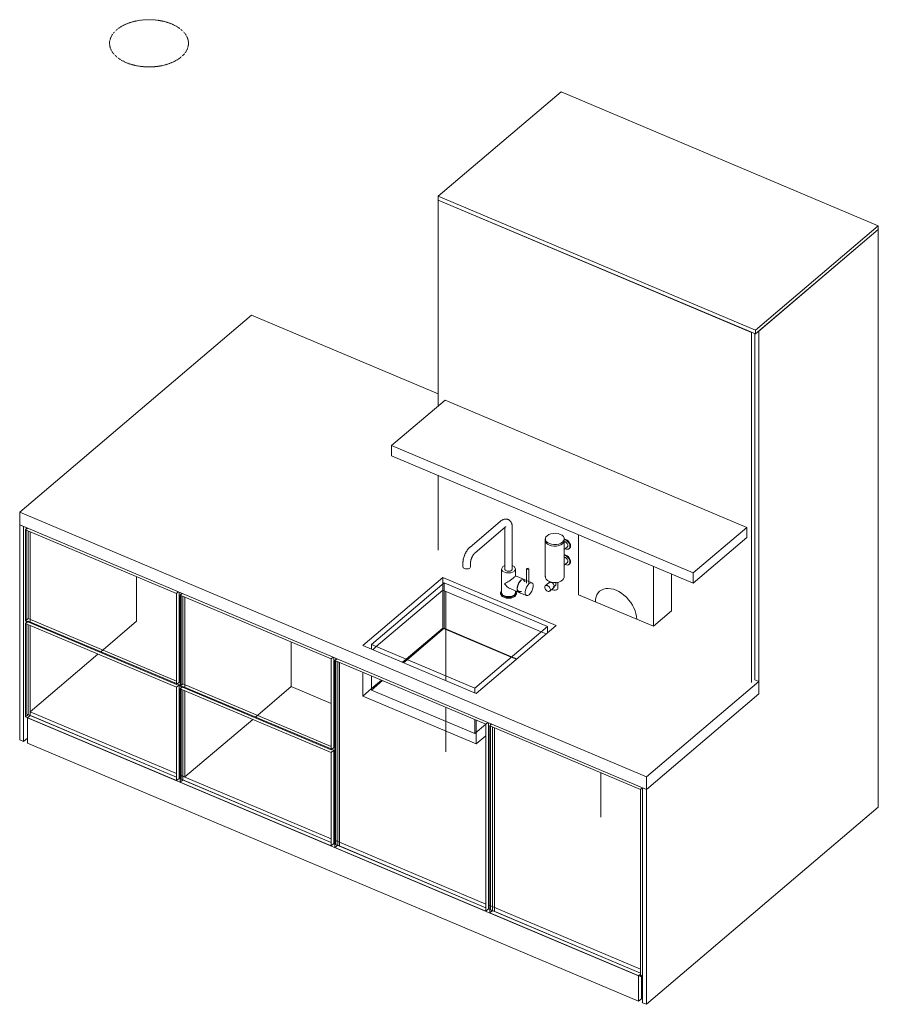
# Model space of a CAD drawing. Header units: millimetres. Extents: x 105751 to 149560, y -70775 to 99880.
# Tile 10 of 10: x 108944 to 111666, y 96760 to 99880. Entities that reach past the tile are written whole.
import ezdxf

# ---------------------------------------------------------------- set-up
doc = ezdxf.new("R2010")
doc.units = ezdxf.units.MM
doc.linetypes.add('Dash xxxSmall', pattern=[1.5875, 0.79375, -0.79375])
for name, color, linetype, lineweight in [('0-2', 250, 'Continuous', 5), ('A59----', 1, 'Continuous', 5), ('A79-Y--', 8, 'Continuous', 13), ('A79-Y---1', 7, 'Continuous', 13), ('A79-Y---2', 8, 'Continuous', 5), ('A79-Y---3', 254, 'Continuous', 13), ('A79-Y---4', 9, 'Continuous', 13), ('A79-Y---5', 8, 'Dash xxxSmall', 5)]:
    doc.layers.add(name, color=color, linetype=linetype, lineweight=lineweight)

# ---------------------------------------------------------------- blocks, each defined once
blk = doc.blocks.new('711 Pantry Plateau - Pantry Plateau-3071815-P2 Pantry Axo _Front_')
at = {"layer": 'A79-Y--'}
for p, q in [((-18393.1, 98262.6), (-18393.1, 97974.2)), ((-18387, 97982.6), (-18387, 98260)), ((-18380.8, 98257.4), (-18380.8, 97972)), ((-18043.8, 98115.2), (-18043.8, 97973.9)), ((-17073.2, 97952.4), (-17073.2, 98112.6)), ((-17073.2, 98072.5), (-17073.2, 98112.6)), ((-17902.7, 97767.3), (-17902.7, 98055.6)), ((-17902.7, 98055.6), (-17902.7, 97767.3)), ((-17896.6, 97775.7), (-17896.6, 98053)), ((-17073.2, 98072.5), (-17283.7, 97893.7)), ((-16761.4, 97940.9), (-17073.2, 98072.5)), ((-17063, 98068.2), (-17063, 97800.6)), ((-17890.4, 98050.4), (-17890.4, 97765.1)), ((-18395.6, 97975.3), (-18387, 97982.6)), ((-18393.1, 97966.2), (-18393.1, 97680.8)), ((-18387, 97974.6), (-18389.3, 97972.6)), ((-18387, 97982.6), (-17917.5, 97784.5)), ((-17917.5, 97776.5), (-18387, 97974.6)), ((-18387, 97678.2), (-18387, 97963.6)), ((-18380.8, 97961), (-18380.8, 97675.6)), ((-18043.8, 97973.9), (-18157.2, 97877.6)), ((-17189.2, 97853.9), (-17073.2, 97952.4)), ((-17073.2, 97952.4), (-16855.9, 97860.7)), ((-16741.5, 97957.9), (-16741.5, 97937.1)), ((-17553.4, 97908.2), (-17553.4, 97767)), ((-17298.8, 97900.1), (-17298.8, 97885.5)), ((-18165.8, 97870.3), (-18380.8, 97687.6)), ((-17412.3, 97848.7), (-17412.3, 97278.9)), ((-17412.3, 97266.9), (-17412.3, 97848.7)), ((-17406.1, 97264.3), (-17406.1, 97846.1)), ((-17400, 97843.5), (-17400, 97261.7)), ((-17185.4, 97852.3), (-17197, 97842.5)), ((-16838.5, 97854.7), (-16854.9, 97861.6)), ((-17326.7, 97737), (-17326.7, 97812.6)), ((-17905.2, 97768.3), (-17896.6, 97775.7)), ((-17896.6, 97775.7), (-17427, 97577.5)), ((-17902.7, 97485.9), (-17902.7, 97759.2)), ((-17902.7, 97759.2), (-17902.7, 97473.9)), ((-17896.6, 97767.6), (-17898.9, 97765.7)), ((-17427, 97569.5), (-17896.6, 97767.6)), ((-17896.6, 97471.3), (-17896.6, 97756.7)), ((-17890.4, 97754.1), (-17890.4, 97480.7)), ((-17553.4, 97767), (-17666.8, 97670.7)), ((-17427, 97713.6), (-17553.4, 97767)), ((-16971.9, 97747.7), (-16971.9, 97762.2)), ((-16967.1, 97585.3), (-17326.7, 97737)), ((-18380.8, 97675.6), (-18393.1, 97680.8)), ((-18380.8, 97687.6), (-17917.5, 97492.1)), ((-18380.8, 97675.6), (-18380.8, 97687.6)), ((-18395.6, 97670.9), (-18387, 97678.2)), ((-18380.8, 97675.6), (-18389.5, 97668.3)), ((-18387, 97678.2), (-17917.5, 97480.1)), ((-17917.5, 97480.1), (-18380.8, 97675.6)), ((-17917.5, 97480.1), (-18380.8, 97675.6)), ((-17675.4, 97663.3), (-17890.4, 97480.7)), ((-16967.1, 97660.8), (-16967.1, 97585.3)), ((-17063, 97625.8), (-17063, 97560)), ((-16921.9, 97641.7), (-16921.9, 97060)), ((-16921.9, 97060), (-16921.9, 97641.7)), ((-16915.7, 97057.4), (-16915.7, 97639.1)), ((-16909.6, 97636.5), (-16909.6, 97054.8)), ((-16936.6, 97611.2), (-16967.1, 97585.3)), ((-16572.6, 97494.3), (-16572.6, 97353.1)), ((-17905.2, 97486.9), (-17427, 97285.2)), ((-17427, 97273.1), (-17905.2, 97474.9)), ((-17902.7, 97473.9), (-17905.2, 97474.9)), ((-17427, 97273.1), (-17905.2, 97474.9)), ((-17905.2, 97463.9), (-17896.6, 97471.3)), ((-17890.4, 97480.7), (-17902.7, 97485.9)), ((-17896.6, 97471.3), (-17427, 97273.1)), ((-17412.3, 97278.9), (-17414.8, 97280)), ((-17414.8, 97280), (-16936.6, 97078.2)), ((-17414.8, 97268), (-17412.3, 97266.9)), ((-16936.6, 97066.2), (-17414.8, 97268)), ((-16936.6, 97066.2), (-17414.8, 97268)), ((-17414.8, 97257), (-17406.1, 97264.3)), ((-17400, 97261.7), (-17412.3, 97266.9)), ((-17405.9, 97264.2), (-16936.6, 97066.2)), ((-16924.4, 97073), (-16446.2, 96871.3)), ((-16446.2, 96859.3), (-16924.4, 97061)), ((-16921.9, 97060), (-16924.4, 97061)), ((-16446.2, 96859.3), (-16924.4, 97061)), ((-16924.4, 97050), (-16915.7, 97057.4)), ((-16909.6, 97054.8), (-16921.9, 97060)), ((-16915.5, 97057.3), (-16446.2, 96859.3)), ((-16452.3, 96850.9), (-16446.2, 96856.1))]:
    blk.add_line(p, q, dxfattribs=at)
at = {"layer": 'A79-Y---1'}
for p, q in [((-16698, 99651.3), (-17087.5, 99320.5)), ((-15692.7, 99227.1), (-16698, 99651.3)), ((-17087.5, 99320.5), (-16082.1, 98896.3)), ((-17087.5, 99308.5), (-17087.5, 99320.5)), ((-16082.1, 98884.3), (-17087.5, 99308.5)), ((-17087.5, 99308.5), (-17087.5, 98656.6)), ((-16094.4, 98889.5), (-17087.5, 99308.5)), ((-16082.1, 98896.3), (-15692.7, 99227.1)), ((-15692.7, 99215.1), (-16082.1, 98884.3)), ((-15692.7, 99215.1), (-16071.8, 98893.1)), ((-15692.7, 99215.1), (-15692.7, 99227.1)), ((-15692.7, 97384.8), (-15692.7, 99215.1)), ((-17678.9, 98943.8), (-18414, 98319.4)), ((-17087.5, 98694.3), (-17678.9, 98943.8)), ((-16082.1, 98896.3), (-16082.1, 98884.3)), ((-16094.4, 98889.5), (-16094.4, 97780.1)), ((-16084, 98885.1), (-16084, 97788.9)), ((-16084, 97788.9), (-16084, 98885.1)), ((-16071.8, 98893.1), (-16071.8, 97743.7)), ((-17065.9, 98675), (-17235.8, 98530.6)), ((-16109.5, 98271.4), (-17065.9, 98675)), ((-17235.8, 98530.6), (-16279.5, 98127.1)), ((-17235.8, 98498.6), (-17235.8, 98530.6)), ((-16279.5, 98095), (-17235.8, 98498.6)), ((-17087.5, 98436), (-17087.5, 98199.1)), ((-18414, 98319.4), (-16427.8, 97481.3)), ((-18414, 98319.4), (-18414, 98279.4)), ((-18414, 98279.4), (-18401.7, 98274.2)), ((-18414, 98279.4), (-18414, 97598.5)), ((-16427.8, 97441.3), (-18414, 98279.4)), ((-18401.7, 98274.2), (-18401.7, 97593.4)), ((-16279.5, 98127.1), (-16109.5, 98271.4)), ((-16109.5, 98271.4), (-16109.5, 98239.4)), ((-18389.3, 98269), (-18395.6, 98263.6)), ((-18395.6, 98263.6), (-17917.5, 98061.8)), ((-18395.6, 98263.6), (-18395.6, 97975.3)), ((-18393.1, 98270.6), (-18393.1, 98265.7)), ((-16109.5, 98239.4), (-16279.5, 98095)), ((-16279.5, 98127.1), (-16279.5, 98095)), ((-17073.2, 98112.6), (-17326.7, 97897.2)), ((-17326.7, 97897.2), (-17073.2, 98112.6)), ((-17298.8, 97900.1), (-17068.4, 98095.9)), ((-16713.6, 97960.8), (-17073.2, 98112.6)), ((-17073.2, 98112.6), (-16713.6, 97960.8)), ((-17068.4, 98095.9), (-16741.5, 97957.9)), ((-17068.4, 98095.9), (-17068.4, 97951.7)), ((-17917.5, 98061.8), (-17911.2, 98067.2)), ((-17917.5, 98061.8), (-17917.5, 97773.5)), ((-17908.8, 98066.2), (-17908.8, 97780.8)), ((-17898.9, 98062), (-17905.2, 98056.7)), ((-17905.2, 98056.7), (-17427, 97854.9)), ((-17905.2, 98056.7), (-17905.2, 97768.3)), ((-17902.7, 98058.8), (-17902.7, 98063.6)), ((-17902.7, 98063.6), (-17902.7, 98058.8)), ((-17917.5, 97773.5), (-18395.6, 97975.3)), ((-18389.3, 97972.6), (-18395.6, 97967.2)), ((-18395.6, 97967.2), (-17917.5, 97765.5)), ((-18395.6, 97967.2), (-18395.6, 97670.9)), ((-18393.1, 97974.2), (-18393.1, 97969.4)), ((-16967.1, 97745.5), (-16713.6, 97960.8)), ((-16713.6, 97960.8), (-16967.1, 97745.5)), ((-17068.4, 97951.7), (-17185.4, 97852.3)), ((-16854.9, 97861.6), (-17068.4, 97951.7)), ((-16741.5, 97957.9), (-16971.9, 97762.2)), ((-17326.7, 97897.2), (-16967.1, 97745.5)), ((-16967.1, 97745.5), (-17326.7, 97897.2)), ((-16971.9, 97762.2), (-17298.8, 97900.1)), ((-17427, 97854.9), (-17420.7, 97860.3)), ((-17427, 97854.9), (-17427, 97566.5)), ((-17418.4, 97859.3), (-17418.4, 97573.9)), ((-17408.5, 97855.1), (-17414.8, 97849.7)), ((-17414.8, 97849.7), (-16936.6, 97648)), ((-17414.8, 97849.7), (-17414.8, 97257)), ((-17412.3, 97856.7), (-17412.3, 97851.9)), ((-17412.3, 97851.9), (-17412.3, 97856.7)), ((-17908.8, 97780.8), (-17917.5, 97773.5)), ((-17917.5, 97765.5), (-17908.8, 97772.8)), ((-17908.8, 97772.8), (-17915.1, 97775.5)), ((-17908.8, 97772.8), (-17908.8, 97476.4)), ((-16427.8, 97481.3), (-16071.8, 97783.7)), ((-16071.8, 97783.7), (-16084, 97788.9)), ((-16071.8, 97743.7), (-16071.8, 97783.7)), ((-17917.5, 97765.5), (-17917.5, 97469.1)), ((-17427, 97566.5), (-17905.2, 97768.3)), ((-17898.9, 97765.7), (-17905.2, 97760.3)), ((-17905.2, 97760.3), (-17427, 97558.5)), ((-17905.2, 97760.3), (-17905.2, 97463.9)), ((-17902.7, 97762.4), (-17902.7, 97767.3)), ((-17902.7, 97767.3), (-17902.7, 97762.4)), ((-16071.8, 97743.7), (-16427.8, 97441.3)), ((-16071.8, 97743.7), (-16427.8, 97441.3)), ((-17917.5, 97469.1), (-18395.6, 97670.9)), ((-18389.5, 97668.3), (-16452.3, 96850.9)), ((-18389.5, 97668.3), (-18389.5, 97588.2)), ((-16936.6, 97648), (-16930.3, 97653.3)), ((-16936.6, 97648), (-16936.6, 97055.2)), ((-16928, 97652.3), (-16928, 97062.6)), ((-16918.1, 97648.1), (-16924.4, 97642.8)), ((-16921.9, 97649.7), (-16921.9, 97644.9)), ((-16921.9, 97644.9), (-16921.9, 97649.7)), ((-16924.4, 97642.8), (-16446.2, 97441)), ((-16924.4, 97642.8), (-16924.4, 97050)), ((-18401.7, 97593.4), (-18414, 97598.5)), ((-18389.5, 97603.8), (-18401.7, 97593.4)), ((-16452.3, 96770.8), (-18389.5, 97588.2)), ((-17418.4, 97573.9), (-17427, 97566.5)), ((-17427, 97558.5), (-17418.4, 97565.9)), ((-17427, 97558.5), (-17427, 97262.2)), ((-17418.4, 97565.9), (-17424.7, 97568.5)), ((-17418.4, 97565.9), (-17418.4, 97269.5)), ((-17908.8, 97476.4), (-17917.5, 97469.1)), ((-17908.8, 97488.5), (-17905.2, 97486.9)), ((-17905.2, 97474.9), (-17908.8, 97476.4)), ((-17905.2, 97474.9), (-17908.8, 97476.4)), ((-17905.2, 97474.9), (-17908.8, 97476.4)), ((-17427, 97262.2), (-17905.2, 97463.9)), ((-16427.8, 97441.3), (-16427.8, 97481.3)), ((-16446.2, 97441), (-16440.1, 97446.2)), ((-16446.2, 97441), (-16446.2, 96848.3)), ((-16440.1, 97446.4), (-16427.8, 97441.3)), ((-16440.1, 97446.4), (-16440.1, 96765.6)), ((-16427.8, 97441.3), (-16427.8, 96760.4)), ((-16427.8, 96760.4), (-15692.7, 97384.8)), ((-17414.8, 97280), (-17418.4, 97281.5)), ((-17418.4, 97281.5), (-17414.8, 97280)), ((-17418.4, 97269.5), (-17427, 97262.2)), ((-17418.4, 97269.5), (-17414.8, 97268)), ((-17414.8, 97268), (-17418.4, 97269.5)), ((-17414.8, 97268), (-17418.4, 97269.5)), ((-16936.6, 97055.2), (-17414.8, 97257)), ((-16928, 97062.6), (-16936.6, 97055.2)), ((-16928, 97074.6), (-16924.4, 97073)), ((-16924.4, 97061), (-16928, 97062.6)), ((-16924.4, 97061), (-16928, 97062.6)), ((-16924.4, 97061), (-16928, 97062.6)), ((-16446.2, 96848.3), (-16924.4, 97050)), ((-16452.3, 96770.8), (-16452.3, 96850.9)), ((-16440.1, 96853.5), (-16446.2, 96848.3)), ((-16443.7, 96850.4), (-16443.7, 96778.1)), ((-16443.7, 96778.1), (-16452.3, 96770.8)), ((-16440.1, 96765.6), (-16427.8, 96760.4))]:
    blk.add_line(p, q, dxfattribs=at)
at = {"layer": 'A79-Y---3'}
for p, q in [((-17298.8, 97760.7), (-17267.3, 97787.5)), ((-17063, 97701.3), (-17063, 97656.4))]:
    blk.add_line(p, q, dxfattribs=at)
at = {"layer": 'A79-Y---4'}
for p, q in [((-16745.1, 97934), (-16761.4, 97940.9)), ((-17283.7, 97893.7), (-17295.2, 97884)), ((-17200.7, 97844.1), (-17189.2, 97853.9)), ((-16855.9, 97860.7), (-16839.6, 97853.8)), ((-17298.8, 97800.8), (-17298.8, 97756)), ((-17263.6, 97785.9), (-17298.8, 97756)), ((-17063, 97800.6), (-17063, 97786)), ((-17326.7, 97737), (-17298.8, 97760.7)), ((-17298.8, 97756), (-16971.9, 97618)), ((-17063, 97656.4), (-17063, 97625.8)), ((-16971.9, 97618), (-16971.9, 97662.8)), ((-16971.9, 97618), (-16936.6, 97648))]:
    blk.add_line(p, q, dxfattribs=at)
blk = doc.blocks.new('HSR-D_SHL_ARCH_Vaste Inrichting_rvt-2-P2 Pantry Axo _Front_')
at = {"layer": 'A79-Y--'}
blk.add_blockref('711 Pantry Plateau - Pantry Plateau-3071815-P2 Pantry Axo _Front_', (0, 0), dxfattribs=at)
blk = doc.blocks.new('750 Muuto_Light_Pendant_Ambit - 750 andtradition VP1 Flowerpot pendant-4043285-P2 Pantry Axo _Front_')
at = {"layer": 'A79-Y---5'}
blk.add_ellipse((-18004.1, 99805.3), major_axis=(125, 0), ratio=0.598669, dxfattribs=at)
blk = doc.blocks.new('717 Toilet Dispenser Exclusive - 717 Toilet Dispenser Exclusive-18296870-P2 Pantry Axo _Front_')
at = {"layer": 'A79-Y---2'}
for p, q in [((-16748, 98234.9), (-16748, 98230.1)), ((-16748, 98230.1), (-16748, 98114.7)), ((-16688.2, 98201.5), (-16678.2, 98210)), ((-16688, 98230.1), (-16688, 98234.9)), ((-16688, 98114.7), (-16688, 98230.1)), ((-16673, 98203.9), (-16671.3, 98205.3)), ((-16688.2, 98151.8), (-16678.2, 98160.3)), ((-16673, 98154.2), (-16671.3, 98155.7)), ((-16736.1, 98097), (-16748.2, 98086.7)), ((-16731, 98098.7), (-16734.8, 98095.4)), ((-16723.2, 98081.7), (-16716.3, 98087.6)), ((-16708, 98078.7), (-16708, 98097.9)), ((-16734, 98069.9), (-16721.9, 98080.2))]:
    blk.add_line(p, q, dxfattribs=at)
for points in [[(-16742.6, 98245.2, 0), (-16746.2, 98241.1, 0), (-16747.9, 98236.5, 0), (-16747.6, 98231.8, 0), (-16745.3, 98227.3, 0), (-16741.1, 98223.4, 0), (-16735.3, 98220.2, 0), (-16728.4, 98218, 0), (-16720.8, 98217, 0), (-16712.9, 98217.2, 0), (-16705.5, 98218.6, 0), (-16698.8, 98221.1, 0), (-16693.5, 98224.5, 0)], [(-16693.5, 98224.5, 0), (-16689.9, 98228.7, 0), (-16688.2, 98233.2, 0), (-16688.5, 98237.9, 0), (-16690.8, 98242.4, 0), (-16695, 98246.4, 0), (-16700.8, 98249.5, 0), (-16707.7, 98251.7, 0), (-16715.3, 98252.7, 0), (-16723.2, 98252.6, 0), (-16730.6, 98251.2, 0), (-16737.3, 98248.7, 0), (-16742.6, 98245.2, 0)], [(-16693.5, 98219.7, 0), (-16698.8, 98216.3, 0), (-16705.5, 98213.8, 0), (-16712.9, 98212.4, 0), (-16720.8, 98212.2, 0), (-16728.4, 98213.2, 0), (-16735.3, 98215.4, 0), (-16741.1, 98218.5, 0), (-16745.3, 98222.5, 0), (-16747.6, 98227, 0), (-16747.9, 98231.7, 0)], [(-16747.9, 98231.7, 0), (-16747.6, 98227, 0), (-16745.3, 98222.5, 0), (-16741.1, 98218.5, 0), (-16735.3, 98215.4, 0), (-16728.4, 98213.2, 0), (-16720.8, 98212.2, 0), (-16712.9, 98212.4, 0), (-16705.5, 98213.8, 0), (-16698.8, 98216.3, 0), (-16693.5, 98219.7, 0)], [(-16688.1, 98230.9, 0), (-16688.2, 98228.4, 0), (-16689.9, 98223.9, 0), (-16693.5, 98219.7, 0)], [(-16693.5, 98219.7, 0), (-16689.9, 98223.9, 0), (-16688.2, 98228.4, 0), (-16688.1, 98230.9, 0)], [(-16688.3, 98234.7, 0), (-16686.7, 98234.6, 0), (-16682.9, 98233.5, 0), (-16679.1, 98231.4, 0), (-16675.5, 98228.4, 0), (-16672.5, 98224.9, 0), (-16670.2, 98220.9, 0), (-16668.7, 98216.8, 0), (-16668.2, 98212.8, 0)], [(-16669.9, 98211.4, 0), (-16670.4, 98215.3, 0), (-16671.9, 98219.4, 0), (-16674.2, 98223.4, 0), (-16677.3, 98227, 0), (-16680.8, 98229.9, 0), (-16684.6, 98232, 0), (-16688.2, 98233.1, 0)], [(-16688.2, 98226.3, 0), (-16686.7, 98226.2, 0), (-16684.6, 98225.6, 0), (-16682.5, 98224.4, 0), (-16680.5, 98222.8, 0), (-16678.9, 98220.8, 0), (-16677.6, 98218.6, 0), (-16676.7, 98216.3, 0), (-16676.5, 98214.1, 0)], [(-16685.6, 98203.6, 0), (-16684.6, 98203.2, 0), (-16680.8, 98202, 0), (-16677.3, 98202, 0), (-16674.2, 98203, 0), (-16671.9, 98205, 0), (-16670.4, 98207.9, 0), (-16669.9, 98211.4, 0)], [(-16676.5, 98214.1, 0), (-16676.7, 98212.2, 0), (-16677.6, 98210.6, 0), (-16678.9, 98209.5, 0)], [(-16668.2, 98212.8, 0), (-16668.7, 98209.3, 0), (-16670.2, 98206.5, 0), (-16672.5, 98204.5, 0)], [(-16688.2, 98185.1, 0), (-16686.7, 98184.9, 0), (-16682.9, 98183.8, 0), (-16679.1, 98181.7, 0), (-16675.5, 98178.8, 0), (-16672.5, 98175.2, 0), (-16670.2, 98171.2, 0), (-16668.7, 98167.1, 0), (-16668.2, 98163.2, 0)], [(-16669.9, 98161.7, 0), (-16670.4, 98165.7, 0), (-16671.9, 98169.8, 0), (-16674.2, 98173.7, 0), (-16677.3, 98177.3, 0), (-16680.8, 98180.2, 0), (-16684.6, 98182.3, 0), (-16688.2, 98183.4, 0)], [(-16688.2, 98176.6, 0), (-16686.7, 98176.5, 0), (-16684.6, 98175.9, 0), (-16682.5, 98174.8, 0), (-16680.5, 98173.1, 0), (-16678.9, 98171.1, 0), (-16677.6, 98168.9, 0), (-16676.7, 98166.7, 0), (-16676.5, 98164.5, 0)], [(-16685.6, 98153.9, 0), (-16684.6, 98153.5, 0), (-16680.8, 98152.4, 0), (-16677.3, 98152.3, 0), (-16674.2, 98153.3, 0), (-16671.9, 98155.3, 0), (-16670.4, 98158.2, 0), (-16669.9, 98161.7, 0)], [(-16676.5, 98164.5, 0), (-16676.7, 98162.5, 0), (-16677.6, 98160.9, 0), (-16678.9, 98159.8, 0)], [(-16668.2, 98163.2, 0), (-16668.7, 98159.7, 0), (-16670.2, 98156.8, 0), (-16672.5, 98154.8, 0)], [(-16693.5, 98104.4, 0), (-16698.8, 98100.9, 0), (-16705.5, 98098.4, 0), (-16712.9, 98097, 0), (-16720.8, 98096.8, 0), (-16728.4, 98097.9, 0), (-16735.3, 98100, 0), (-16741.1, 98103.2, 0), (-16745.3, 98107.2, 0), (-16747.6, 98111.6, 0), (-16747.9, 98116.3, 0)], [(-16688.1, 98115.6, 0), (-16688.2, 98113.1, 0), (-16689.9, 98108.5, 0), (-16693.5, 98104.4, 0)], [(-16732.1, 98074.5, 0), (-16732.4, 98076.9, 0), (-16733.3, 98079.4, 0), (-16734.7, 98081.9, 0), (-16736.6, 98084, 0), (-16738.8, 98085.8, 0), (-16741.1, 98087.1, 0), (-16743.4, 98087.8, 0), (-16745.6, 98087.8, 0), (-16747.4, 98087.2, 0), (-16748.9, 98086, 0), (-16749.8, 98084.3, 0), (-16750.1, 98082.1, 0)], [(-16736.7, 98096.3, 0), (-16735.4, 98097.5, 0), (-16733.5, 98098.1, 0), (-16731.3, 98098.1, 0), (-16729, 98097.4, 0), (-16726.7, 98096.1, 0), (-16724.5, 98094.3, 0), (-16722.6, 98092.1, 0), (-16721.2, 98089.7, 0), (-16720.3, 98087.2, 0), (-16720, 98084.8, 0)], [(-16720, 98084.8, 0), (-16720.3, 98082.6, 0), (-16721.2, 98080.9, 0), (-16722.6, 98079.7, 0)], [(-16717.1, 98096.9, 0), (-16716.5, 98096.5, 0), (-16714.3, 98094.9, 0), (-16713.2, 98092.6, 0)], [(-16713.2, 98092.6, 0), (-16714.3, 98089.8, 0), (-16716.5, 98087.4, 0)], [(-16750.1, 98082.1, 0), (-16749.8, 98079.7, 0), (-16748.9, 98077.2, 0), (-16747.4, 98074.8, 0), (-16745.6, 98072.6, 0), (-16743.4, 98070.8, 0), (-16741.1, 98069.5, 0), (-16738.8, 98068.8, 0), (-16736.6, 98068.8, 0), (-16734.7, 98069.4, 0), (-16733.3, 98070.6, 0), (-16732.4, 98072.4, 0), (-16732.1, 98074.5, 0)], [(-16709.9, 98075.2, 0), (-16711.6, 98074.1, 0), (-16713.8, 98073.2, 0), (-16716.3, 98072.8, 0), (-16718.9, 98072.7, 0), (-16721.5, 98073, 0), (-16723.8, 98073.8, 0), (-16725.7, 98074.8, 0), (-16727, 98076, 0)], [(-16708.1, 98078.9, 0), (-16708.1, 98078.1, 0), (-16708.7, 98076.6, 0), (-16709.9, 98075.2, 0)]]:
    blk.add_polyline3d(points, dxfattribs=at)
blk = doc.blocks.new('717 Paper Dispenser - 717 Paper Dispenser-18297893-P2 Pantry Axo _Front_')
at = {"layer": 'A79-Y---2'}
for p, q in [((-16642.4, 98248.2), (-16642.4, 98058.2)), ((-16405.4, 97958.2), (-16405.4, 98148.1)), ((-16347.8, 98123.8), (-16347.8, 98007.1)), ((-16642.4, 98058.2), (-16405.4, 97958.2)), ((-16405.4, 97958.2), (-16347.8, 98007.1))]:
    blk.add_line(p, q, dxfattribs=at)
blk.add_ellipse((-16523.9, 98008.2), major_axis=(-51.8, 61), ratio=0.654703, start_param=3.798005, end_param=6.940172, dxfattribs=at)
blk = doc.blocks.new('Kitchen_Taps_Mixers_Mora-INXX-II-Sharp-Kitchen-Mixer_272051 - G3_8_ Brushed nickel-18373958-P2 Pantry Axo _Front_')
at = {"layer": 'A59----'}
for p, q in [((-16890.8, 98290.5), (-16986.4, 98209.3)), ((-16970.9, 98191), (-16875.2, 98272.2)), ((-16876.6, 98271.2), (-16876.6, 98139.6)), ((-16852.6, 98139.6), (-16852.6, 98271.4)), ((-17009.1, 98158.9), (-17009.1, 98146.9)), ((-16985, 98146.9), (-16985, 98158.9)), ((-16876.4, 98150.7), (-16882.6, 98147.2)), ((-16886.6, 98139.6), (-16886.6, 98064.7)), ((-16816.8, 98107.1), (-16842.8, 98118.1)), ((-16842.6, 98117.8), (-16842.6, 98139.6)), ((-16807.5, 98140.5), (-16807.8, 98094.5)), ((-16800.8, 98094.5), (-16800.5, 98140.4)), ((-16806.9, 98102.9), (-16815.9, 98106.7)), ((-16790.6, 98096), (-16804.9, 98102.1)), ((-16889.6, 98064.7), (-16889.6, 98061.1)), ((-16859.9, 98077.5), (-16833.9, 98066.6)), ((-16849.4, 98053.7), (-16849.4, 98056.8)), ((-16842.6, 98064.9), (-16846.6, 98057.2)), ((-16844.2, 98052.5), (-16839.6, 98061.4)), ((-16842.6, 98064.7), (-16842.6, 98070.3)), ((-16839.6, 98061.1), (-16839.6, 98064.7)), ((-16826.6, 98063.5), (-16807.7, 98055.5))]:
    blk.add_line(p, q, dxfattribs=at)
for points in [[(-16890.8, 98290.5, 0), (-16889.8, 98291.4, 0), (-16888.7, 98292.2, 0), (-16887.6, 98293, 0), (-16886.5, 98293.7, 0), (-16885.3, 98294.4, 0), (-16884.1, 98295.1, 0), (-16882.9, 98295.7, 0), (-16881.6, 98296.2, 0), (-16880.3, 98296.7, 0), (-16878.9, 98297.1, 0), (-16877.5, 98297.4, 0), (-16876, 98297.6, 0), (-16874.5, 98297.8, 0), (-16873, 98297.8, 0), (-16871.4, 98297.7, 0), (-16869.8, 98297.5, 0), (-16868.2, 98297.1, 0), (-16866.7, 98296.6, 0), (-16865.2, 98296, 0), (-16863.7, 98295.2, 0), (-16862.4, 98294.3, 0), (-16861.1, 98293.4, 0), (-16860, 98292.3, 0), (-16858.9, 98291.2, 0), (-16857.9, 98290, 0), (-16857.1, 98288.8, 0), (-16856.3, 98287.6, 0), (-16855.6, 98286.3, 0), (-16855.1, 98285, 0), (-16854.6, 98283.8, 0), (-16854.1, 98282.5, 0), (-16853.7, 98281.1, 0), (-16853.4, 98279.8, 0), (-16853.2, 98278.5, 0), (-16852.9, 98277.2, 0), (-16852.8, 98275.8, 0), (-16852.7, 98274.5, 0), (-16852.6, 98273.1, 0), (-16852.6, 98271.8, 0), (-16852.6, 98271.4, 0)], [(-16877.2, 98275.6, 0), (-16877.2, 98275.5, 0), (-16877.1, 98275.4, 0), (-16877, 98275.1, 0)], [(-16872.8, 98273.8, 0), (-16872.8, 98273.8, 0), (-16872.9, 98273.7, 0), (-16873.1, 98273.7, 0), (-16873.3, 98273.6, 0), (-16873.6, 98273.4, 0), (-16873.9, 98273.2, 0), (-16874.2, 98273, 0), (-16874.6, 98272.7, 0), (-16875, 98272.4, 0), (-16875.2, 98272.2, 0)], [(-16986.4, 98209.3, 0), (-16987.5, 98208.4, 0), (-16988.5, 98207.5, 0), (-16989.4, 98206.5, 0), (-16990.4, 98205.5, 0), (-16991.3, 98204.5, 0), (-16992.2, 98203.4, 0), (-16993.1, 98202.3, 0), (-16994, 98201.2, 0), (-16994.9, 98200.1, 0), (-16995.7, 98198.9, 0), (-16996.5, 98197.7, 0), (-16997.3, 98196.5, 0), (-16998.1, 98195.2, 0), (-16998.8, 98194, 0), (-16999.6, 98192.7, 0), (-17000.3, 98191.4, 0), (-17001, 98190, 0), (-17001.6, 98188.7, 0), (-17002.3, 98187.3, 0), (-17002.9, 98186, 0), (-17003.5, 98184.6, 0), (-17004, 98183.2, 0), (-17004.6, 98181.8, 0), (-17005.1, 98180.4, 0), (-17005.6, 98179, 0), (-17006, 98177.6, 0), (-17006.5, 98176.1, 0), (-17006.8, 98174.7, 0), (-17007.2, 98173.3, 0), (-17007.6, 98171.9, 0), (-17007.9, 98170.5, 0), (-17008.1, 98169, 0), (-17008.4, 98167.6, 0), (-17008.6, 98166.2, 0), (-17008.8, 98164.8, 0), (-17008.9, 98163.4, 0), (-17009, 98162, 0), (-17009.1, 98160.6, 0), (-17009.1, 98159.3, 0), (-17009.1, 98158.9, 0)], [(-16970.9, 98191, 0), (-16971.3, 98190.6, 0), (-16971.8, 98190.1, 0), (-16972.3, 98189.6, 0), (-16972.8, 98189.1, 0), (-16973.3, 98188.5, 0), (-16973.8, 98187.9, 0), (-16974.3, 98187.3, 0), (-16974.9, 98186.6, 0), (-16975.4, 98185.9, 0), (-16975.9, 98185.1, 0), (-16976.5, 98184.4, 0), (-16977, 98183.6, 0), (-16977.5, 98182.7, 0), (-16978, 98181.9, 0), (-16978.5, 98181, 0), (-16979, 98180.1, 0), (-16979.5, 98179.2, 0), (-16980, 98178.2, 0), (-16980.4, 98177.3, 0), (-16980.8, 98176.3, 0), (-16981.3, 98175.3, 0), (-16981.7, 98174.4, 0), (-16982, 98173.4, 0), (-16982.4, 98172.4, 0), (-16982.7, 98171.4, 0), (-16983, 98170.4, 0), (-16983.3, 98169.5, 0), (-16983.6, 98168.5, 0), (-16983.9, 98167.5, 0), (-16984.1, 98166.6, 0), (-16984.3, 98165.6, 0), (-16984.5, 98164.7, 0), (-16984.6, 98163.8, 0), (-16984.7, 98163, 0), (-16984.8, 98162.1, 0), (-16984.9, 98161.3, 0), (-16985, 98160.5, 0), (-16985, 98159.8, 0), (-16985, 98159.1, 0), (-16985, 98158.9, 0)], [(-16987.2, 98142.7, 0), (-16989.4, 98141.3, 0), (-16992, 98140.3, 0), (-16995, 98139.8, 0), (-16998.2, 98139.7, 0), (-17001.2, 98140.1, 0), (-17004, 98141, 0), (-17006.3, 98142.3, 0), (-17008, 98143.8, 0), (-17008.9, 98145.6, 0), (-17009.1, 98147.5, 0)], [(-16985, 98147.2, 0), (-16985.1, 98146.2, 0), (-16985.8, 98144.4, 0), (-16987.2, 98142.7, 0)], [(-16882.6, 98147.2, 0), (-16886.6, 98139.4, 0), (-16882.2, 98131.7, 0), (-16871.1, 98127.1, 0), (-16857.5, 98127.2, 0), (-16846.6, 98132, 0)], [(-16846.6, 98132, 0), (-16842.6, 98139.8, 0), (-16847, 98147.5, 0), (-16852.6, 98150.6, 0)], [(-16854.8, 98135.5, 0), (-16856.9, 98134.1, 0), (-16859.5, 98133.1, 0), (-16862.5, 98132.5, 0), (-16865.7, 98132.5, 0), (-16868.7, 98132.9, 0), (-16871.5, 98133.7, 0), (-16873.8, 98135, 0), (-16875.5, 98136.6, 0), (-16876.5, 98138.4, 0), (-16876.6, 98140.3, 0)], [(-16852.6, 98140, 0), (-16852.6, 98139, 0), (-16853.3, 98137.1, 0), (-16854.8, 98135.5, 0)], [(-16846.6, 98113.4, 0), (-16843.9, 98115.9, 0), (-16842.7, 98117.5, 0), (-16842.6, 98117.8, 0)], [(-16806.9, 98141.7, 0), (-16802, 98142.1, 0), (-16801.1, 98139.2, 0)], [(-16806.9, 98141.7, 0), (-16806, 98138.8, 0), (-16801.1, 98139.2, 0)], [(-16846.6, 98113.4, 0), (-16850.1, 98110.6, 0), (-16854.2, 98107.6, 0), (-16858.4, 98104.5, 0), (-16862.7, 98101.6, 0), (-16866.7, 98099, 0), (-16870.5, 98096.6, 0), (-16874.1, 98094.5, 0), (-16877.3, 98092.6, 0)], [(-16877.3, 98092.6, 0), (-16873.6, 98088, 0), (-16869.5, 98083.8, 0), (-16865, 98080.3, 0), (-16860.3, 98077.7, 0), (-16859.9, 98077.5, 0)], [(-16825.4, 98104.5, 0), (-16832.8, 98094.8, 0), (-16837.4, 98082, 0), (-16837.4, 98071.1, 0), (-16832.8, 98066.2, 0), (-16831.1, 98066.3, 0)], [(-16837.1, 98076.3, 0), (-16835.3, 98086.5, 0), (-16830.6, 98096.7, 0), (-16824.3, 98104.2, 0)], [(-16835.7, 98084.7, 0), (-16836.1, 98083.1, 0), (-16836.6, 98080.2, 0)], [(-16831.1, 98095.7, 0), (-16834.1, 98089.6, 0), (-16834.7, 98087.9, 0)], [(-16826.9, 98101.3, 0), (-16827.4, 98100.7, 0), (-16828.5, 98099.4, 0)], [(-16815.1, 98105.8, 0), (-16817.9, 98107.4, 0), (-16825.4, 98104.5, 0)], [(-16824.3, 98104.2, 0), (-16818.1, 98107.1, 0), (-16814.7, 98106, 0)], [(-16811.6, 98098.8, 0), (-16813.5, 98101.6, 0), (-16816.9, 98104.6, 0)], [(-16799, 98093.5, 0), (-16803.4, 98088.8, 0), (-16807.2, 98082.5, 0), (-16810.1, 98075.5, 0), (-16811.6, 98068.4, 0), (-16811.7, 98062.3, 0), (-16810.2, 98057.7, 0), (-16807.4, 98055.4, 0), (-16803.6, 98055.5, 0), (-16799.3, 98058.1, 0)], [(-16799.3, 98058.1, 0), (-16794.9, 98062.7, 0), (-16791.1, 98069, 0), (-16788.3, 98076.1, 0), (-16786.7, 98083.1, 0), (-16786.7, 98089.3, 0), (-16788.1, 98093.8, 0), (-16790.9, 98096.2, 0), (-16794.7, 98096.1, 0), (-16799, 98093.5, 0)], [(-16886.9, 98071.4, 0), (-16889.6, 98064.5, 0), (-16884.6, 98055.8, 0), (-16872, 98050.4, 0), (-16856.5, 98050.6, 0), (-16844.2, 98056.1, 0)], [(-16844.2, 98052.5, 0), (-16856.5, 98047, 0), (-16872, 98046.8, 0), (-16884.6, 98052.2, 0), (-16889.6, 98060.9, 0)], [(-16846.6, 98057.2, 0), (-16857.5, 98052.3, 0), (-16871.1, 98052.2, 0), (-16882.2, 98056.8, 0), (-16886.6, 98064.6, 0)], [(-16844.2, 98056.1, 0), (-16839.6, 98065, 0), (-16841, 98069.6, 0)], [(-16826.2, 98063.3, 0), (-16829.6, 98065.2, 0), (-16832.6, 98068.1, 0), (-16835.1, 98071.9, 0), (-16837.1, 98076.3, 0)], [(-16836.6, 98074.6, 0), (-16836.1, 98072.4, 0), (-16834.1, 98069.2, 0), (-16833, 98068.6, 0)], [(-16823.9, 98068.7, 0), (-16827.8, 98068, 0), (-16832.2, 98068.3, 0)]]:
    blk.add_polyline3d(points, dxfattribs=at)

msp = doc.modelspace()

# ---------------------------------------------------------------- block references
at = {"layer": '0-2'}
msp.add_blockref('HSR-D_SHL_ARCH_Vaste Inrichting_rvt-2-P2 Pantry Axo _Front_', (127358.4, 0), dxfattribs=at)
at = {"layer": 'A59----'}
msp.add_blockref('Kitchen_Taps_Mixers_Mora-INXX-II-Sharp-Kitchen-Mixer_272051 - G3_8_ Brushed nickel-18373958-P2 Pantry Axo _Front_', (127358.4, 0), dxfattribs=at)
at = {"layer": 'A79-Y---2'}
for name in ['717 Toilet Dispenser Exclusive - 717 Toilet Dispenser Exclusive-18296870-P2 Pantry Axo _Front_', '717 Paper Dispenser - 717 Paper Dispenser-18297893-P2 Pantry Axo _Front_']:
    msp.add_blockref(name, (127358.4, 0), dxfattribs=at)
at = {"layer": 'A79-Y---5'}
msp.add_blockref('750 Muuto_Light_Pendant_Ambit - 750 andtradition VP1 Flowerpot pendant-4043285-P2 Pantry Axo _Front_', (127358.4, 0), dxfattribs=at)

doc.saveas('drawing.dxf')
